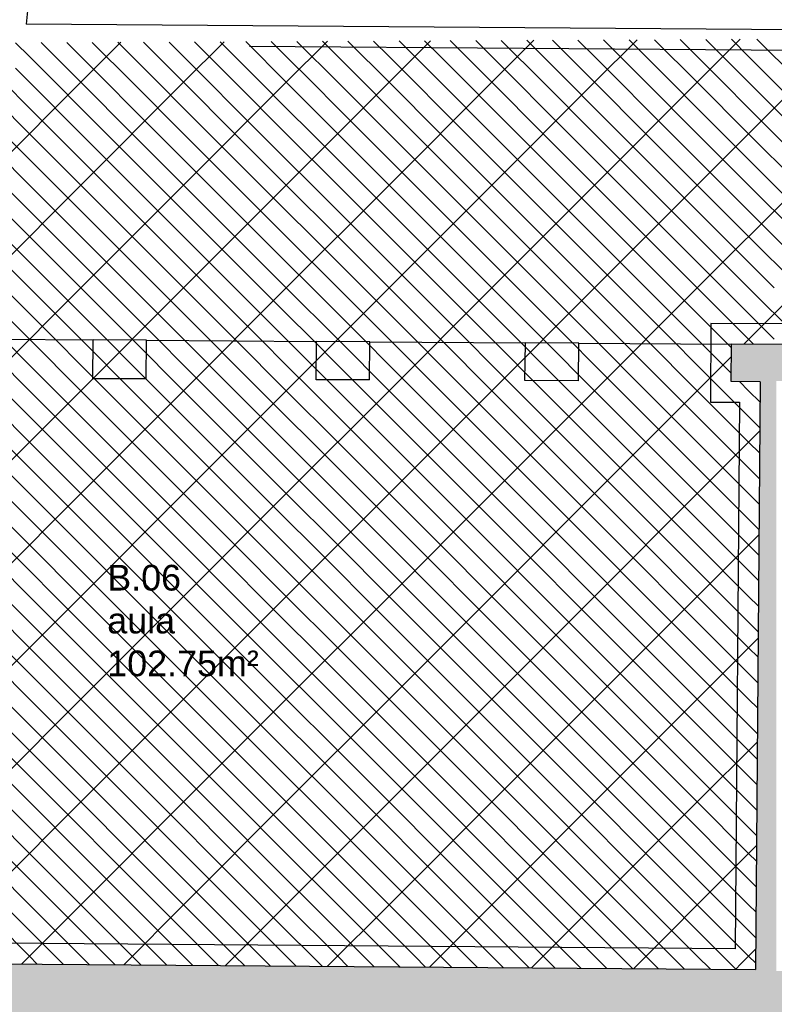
# Model space of a CAD drawing. Extents: x -9.8 to 14.6, y -7 to 44.3.
# Tile 3 of 9: x -4.6 to 2.7, y 3 to 12.6. Entities that reach past the tile are written whole.
import ezdxf

# ---------------------------------------------------------------- set-up
doc = ezdxf.new("R2010")
doc.units = 0
doc.linetypes.add('STRICHPUNKT', pattern=[25.4, 12.7, -6.35, 0, -6.35])
doc.linetypes.add('VERDECKT', pattern=[9.525, 6.35, -3.175])
for name, color, linetype in [('XR$1$STANDARD', 7, 'CONTINUOUS'), ('XR$2$STANDARD', 7, 'CONTINUOUS'), ('XR$3$STANDARD', 7, 'CONTINUOUS'), ('XR$4$STANDARD', 7, 'CONTINUOUS')]:
    doc.layers.add(name, color=color, linetype=linetype)
doc.styles.add('ARIAL', font='ARIAL.TTF')

# ---------------------------------------------------------------- blocks, each defined once
blk = doc.blocks.new('PATROON_2')
at = {"layer": 'XR$3$STANDARD', "color": 7, "linetype": 'ByBlock'}
for p, q in [((-4, 12), (-3.6104, 12.3896)), ((-3, 12), (-2.6056, 12.3944)), ((-2, 12), (-1.6007, 12.3993)), ((-1, 12), (-0.5958, 12.4042)), ((0, 12), (0.409, 12.409)), ((1, 12), (1.4139, 12.4139)), ((2, 12), (2.4188, 12.4188)), ((-5, 11), (-4, 12)), ((-4, 11), (-3, 12)), ((-3, 11), (-2, 12)), ((-2, 11), (-1, 12)), ((-1, 11), (0, 12)), ((0, 11), (1, 12)), ((1, 11), (2, 12)), ((2, 11), (3, 12)), ((-5, 10), (-4, 11)), ((-4, 10), (-3, 11)), ((-3, 10), (-2, 11)), ((-2, 10), (-1, 11)), ((-1, 10), (0, 11)), ((0, 10), (1, 11)), ((1, 10), (2, 11)), ((2, 10), (3, 11)), ((-5, 9), (-4, 10)), ((-4, 9), (-3, 10)), ((-3, 9), (-2, 10)), ((-2, 9), (-1, 10)), ((-1, 9), (0, 10)), ((0, 9), (1, 10)), ((1, 9), (2, 10)), ((2.4528, 9.4528), (3, 10)), ((2, 9), (2.3318, 9.3318)), ((-5, 8), (-4, 9)), ((-4, 8), (-3, 9)), ((-3, 8), (-2, 9)), ((-2, 8), (-1, 9)), ((-1, 8), (0, 9)), ((0, 8), (1, 9)), ((1, 8), (2, 9)), ((2, 8), (2.6092, 8.6092)), ((-5, 7), (-4, 8)), ((-4, 7), (-3, 8)), ((-3, 7), (-2, 8)), ((-2, 7), (-1, 8)), ((-1, 7), (0, 8)), ((0, 7), (1, 8)), ((1, 7), (2, 8)), ((2, 7), (2.6013, 7.6013)), ((-5, 6), (-4, 7)), ((-4, 6), (-3, 7)), ((-3, 6), (-2, 7)), ((-2, 6), (-1, 7)), ((-1, 6), (0, 7)), ((0, 6), (1, 7)), ((1, 6), (2, 7)), ((2, 6), (2.5935, 6.5935)), ((-5, 5), (-4, 6)), ((-4, 5), (-3, 6)), ((-3, 5), (-2, 6)), ((-2, 5), (-1, 6)), ((-1, 5), (0, 6)), ((0, 5), (1, 6)), ((1, 5), (2, 6)), ((2, 5), (2.5856, 5.5856)), ((-5, 4), (-4, 5)), ((-4, 4), (-3, 5)), ((-3, 4), (-2, 5)), ((-2, 4), (-1, 5)), ((-1, 4), (0, 5)), ((0, 4), (1, 5)), ((1, 4), (2, 5)), ((2, 4), (2.5778, 4.5778)), ((-4.5754, 3.4246), (-4, 4)), ((-3.5831, 3.4169), (-3, 4)), ((-2.5908, 3.4092), (-2, 4)), ((-1.5985, 3.4015), (-1, 4)), ((-0.6063, 3.3937), (0, 4)), ((0.386, 3.386), (1, 4)), ((1.7283, 3.7283), (2, 4)), ((1.3783, 3.3783), (1.7283, 3.7283)), ((2.4287, 3.4287), (2.5699, 3.5699)), ((2.3706, 3.3706), (2.4287, 3.4287))]:
    blk.add_line(p, q, dxfattribs=at)
blk = doc.blocks.new('PATROON_10')
at = {"layer": 'XR$4$STANDARD', "color": 7, "linetype": 'VERDECKT'}
for p, q in [((-4.5, 12.25), (-4.6346, 12.3846)), ((-4, 12.25), (-4.137, 12.387)), ((-3.5, 12.25), (-3.6394, 12.3894)), ((-3, 12.25), (-3.1418, 12.3918)), ((-2.5, 12.25), (-2.6442, 12.3942)), ((-2, 12.25), (-2.1466, 12.3966)), ((-1.5, 12.25), (-1.6491, 12.3991)), ((-1, 12.25), (-1.1515, 12.4015)), ((-0.5, 12.25), (-0.6539, 12.4039)), ((0, 12.25), (-0.1563, 12.4063)), ((0.5, 12.25), (0.3413, 12.4087)), ((1, 12.25), (0.8389, 12.4111)), ((1.5, 12.25), (1.3365, 12.4135)), ((2, 12.25), (1.8341, 12.4159)), ((2.5, 12.25), (2.3317, 12.4183)), ((-4.25, 12), (-4.5, 12.25)), ((-3.75, 12), (-4, 12.25)), ((-3.25, 12), (-3.5, 12.25)), ((-2.75, 12), (-3, 12.25)), ((-2.25, 12), (-2.5, 12.25)), ((-1.75, 12), (-2, 12.25)), ((-1.25, 12), (-1.5, 12.25)), ((-0.75, 12), (-1, 12.25)), ((-0.25, 12), (-0.5, 12.25)), ((0.25, 12), (0, 12.25)), ((0.75, 12), (0.5, 12.25)), ((1.25, 12), (1, 12.25)), ((1.75, 12), (1.5, 12.25)), ((2.25, 12), (2, 12.25)), ((2.75, 12), (2.5, 12.25)), ((-4.5, 11.75), (-4.75, 12)), ((-4, 11.75), (-4.25, 12)), ((-3.5, 11.75), (-3.75, 12)), ((-3, 11.75), (-3.25, 12)), ((-2.5, 11.75), (-2.75, 12)), ((-2, 11.75), (-2.25, 12)), ((-1.5, 11.75), (-1.75, 12)), ((-1, 11.75), (-1.25, 12)), ((-0.5, 11.75), (-0.75, 12)), ((0, 11.75), (-0.25, 12)), ((0.5, 11.75), (0.25, 12)), ((1, 11.75), (0.75, 12)), ((1.5, 11.75), (1.25, 12)), ((2, 11.75), (1.75, 12)), ((2.5, 11.75), (2.25, 12)), ((3, 11.75), (2.75, 12)), ((-4.25, 11.5), (-4.5, 11.75)), ((-3.75, 11.5), (-4, 11.75)), ((-3.25, 11.5), (-3.5, 11.75)), ((-2.75, 11.5), (-3, 11.75)), ((-2.25, 11.5), (-2.5, 11.75)), ((-1.75, 11.5), (-2, 11.75)), ((-1.25, 11.5), (-1.5, 11.75)), ((-0.75, 11.5), (-1, 11.75)), ((-0.25, 11.5), (-0.5, 11.75)), ((0.25, 11.5), (0, 11.75)), ((0.75, 11.5), (0.5, 11.75)), ((1.25, 11.5), (1, 11.75)), ((1.75, 11.5), (1.5, 11.75)), ((2.25, 11.5), (2, 11.75)), ((2.75, 11.5), (2.5, 11.75)), ((-4.5, 11.25), (-4.75, 11.5)), ((-4, 11.25), (-4.25, 11.5)), ((-3.5, 11.25), (-3.75, 11.5)), ((-3, 11.25), (-3.25, 11.5)), ((-2.5, 11.25), (-2.75, 11.5)), ((-2, 11.25), (-2.25, 11.5)), ((-1.5, 11.25), (-1.75, 11.5)), ((-1, 11.25), (-1.25, 11.5)), ((-0.5, 11.25), (-0.75, 11.5)), ((0, 11.25), (-0.25, 11.5)), ((0.5, 11.25), (0.25, 11.5)), ((1, 11.25), (0.75, 11.5)), ((1.5, 11.25), (1.25, 11.5)), ((2, 11.25), (1.75, 11.5)), ((2.5, 11.25), (2.25, 11.5)), ((3, 11.25), (2.75, 11.5)), ((-4.25, 11), (-4.5, 11.25)), ((-3.75, 11), (-4, 11.25)), ((-3.25, 11), (-3.5, 11.25)), ((-2.75, 11), (-3, 11.25)), ((-2.25, 11), (-2.5, 11.25)), ((-1.75, 11), (-2, 11.25)), ((-1.25, 11), (-1.5, 11.25)), ((-0.75, 11), (-1, 11.25)), ((-0.25, 11), (-0.5, 11.25)), ((0.25, 11), (0, 11.25)), ((0.75, 11), (0.5, 11.25)), ((1.25, 11), (1, 11.25)), ((1.75, 11), (1.5, 11.25)), ((2.25, 11), (2, 11.25)), ((2.75, 11), (2.5, 11.25)), ((-4.5, 10.75), (-4.75, 11)), ((-4, 10.75), (-4.25, 11)), ((-3.5, 10.75), (-3.75, 11)), ((-3, 10.75), (-3.25, 11)), ((-2.5, 10.75), (-2.75, 11)), ((-2, 10.75), (-2.25, 11)), ((-1.5, 10.75), (-1.75, 11)), ((-1, 10.75), (-1.25, 11)), ((-0.5, 10.75), (-0.75, 11)), ((0, 10.75), (-0.25, 11)), ((0.5, 10.75), (0.25, 11)), ((1, 10.75), (0.75, 11)), ((1.5, 10.75), (1.25, 11)), ((2, 10.75), (1.75, 11)), ((2.5, 10.75), (2.25, 11)), ((3, 10.75), (2.75, 11)), ((-4.25, 10.5), (-4.5, 10.75)), ((-3.75, 10.5), (-4, 10.75)), ((-3.25, 10.5), (-3.5, 10.75)), ((-2.75, 10.5), (-3, 10.75)), ((-2.25, 10.5), (-2.5, 10.75)), ((-1.75, 10.5), (-2, 10.75)), ((-1.25, 10.5), (-1.5, 10.75)), ((-0.75, 10.5), (-1, 10.75)), ((-0.25, 10.5), (-0.5, 10.75)), ((0.25, 10.5), (0, 10.75)), ((0.75, 10.5), (0.5, 10.75)), ((1.25, 10.5), (1, 10.75)), ((1.75, 10.5), (1.5, 10.75)), ((2.25, 10.5), (2, 10.75)), ((2.75, 10.5), (2.5, 10.75)), ((-4.5, 10.25), (-4.75, 10.5)), ((-4, 10.25), (-4.25, 10.5)), ((-3.5, 10.25), (-3.75, 10.5)), ((-3, 10.25), (-3.25, 10.5)), ((-2.5, 10.25), (-2.75, 10.5)), ((-2, 10.25), (-2.25, 10.5)), ((-1.5, 10.25), (-1.75, 10.5)), ((-1, 10.25), (-1.25, 10.5)), ((-0.5, 10.25), (-0.75, 10.5)), ((0, 10.25), (-0.25, 10.5)), ((0.5, 10.25), (0.25, 10.5)), ((1, 10.25), (0.75, 10.5)), ((1.5, 10.25), (1.25, 10.5)), ((2, 10.25), (1.75, 10.5)), ((2.5, 10.25), (2.25, 10.5)), ((3, 10.25), (2.75, 10.5)), ((-4.25, 10), (-4.5, 10.25)), ((-3.75, 10), (-4, 10.25)), ((-3.25, 10), (-3.5, 10.25)), ((-2.75, 10), (-3, 10.25)), ((-2.25, 10), (-2.5, 10.25)), ((-1.75, 10), (-2, 10.25)), ((-1.25, 10), (-1.5, 10.25)), ((-0.75, 10), (-1, 10.25)), ((-0.25, 10), (-0.5, 10.25)), ((0.25, 10), (0, 10.25)), ((0.75, 10), (0.5, 10.25)), ((1.25, 10), (1, 10.25)), ((1.75, 10), (1.5, 10.25)), ((2.25, 10), (2, 10.25)), ((2.75, 10), (2.5, 10.25)), ((-4.5, 9.75), (-4.75, 10)), ((-4, 9.75), (-4.25, 10)), ((-3.5, 9.75), (-3.75, 10)), ((-3, 9.75), (-3.25, 10)), ((-2.5, 9.75), (-2.75, 10)), ((-2, 9.75), (-2.25, 10)), ((-1.5, 9.75), (-1.75, 10)), ((-1, 9.75), (-1.25, 10)), ((-0.5, 9.75), (-0.75, 10)), ((0, 9.75), (-0.25, 10)), ((0.5, 9.75), (0.25, 10)), ((1, 9.75), (0.75, 10)), ((1.5, 9.75), (1.25, 10)), ((2, 9.75), (1.75, 10)), ((2.5, 9.75), (2.25, 10)), ((-4.25, 9.5), (-4.5, 9.75)), ((-3.75, 9.5), (-4, 9.75)), ((-3.25, 9.5), (-3.5, 9.75)), ((-2.75, 9.5), (-3, 9.75)), ((-2.25, 9.5), (-2.5, 9.75)), ((-1.75, 9.5), (-2, 9.75)), ((-1.25, 9.5), (-1.5, 9.75)), ((-0.75, 9.5), (-1, 9.75)), ((-0.25, 9.5), (-0.5, 9.75)), ((0.25, 9.5), (0, 9.75)), ((0.75, 9.5), (0.5, 9.75)), ((1.25, 9.5), (1, 9.75)), ((1.75, 9.5), (1.5, 9.75)), ((2.25, 9.5), (2, 9.75)), ((2.75, 9.5), (2.5, 9.75)), ((-4.5, 9.25), (-4.75, 9.5)), ((-4, 9.25), (-4.25, 9.5)), ((-3.5, 9.25), (-3.75, 9.5)), ((-3, 9.25), (-3.25, 9.5)), ((-2.5, 9.25), (-2.75, 9.5)), ((-2, 9.25), (-2.25, 9.5)), ((-1.5, 9.25), (-1.75, 9.5)), ((-1, 9.25), (-1.25, 9.5)), ((-0.5, 9.25), (-0.75, 9.5)), ((0, 9.25), (-0.25, 9.5)), ((0.5, 9.25), (0.25, 9.5)), ((1, 9.25), (0.75, 9.5)), ((1.5, 9.25), (1.25, 9.5)), ((2, 9.25), (1.75, 9.5)), ((2.333, 9.417), (2.25, 9.5)), ((-4.25, 9), (-4.5, 9.25)), ((-3.75, 9), (-4, 9.25)), ((-3.25, 9), (-3.5, 9.25)), ((-2.75, 9), (-3, 9.25)), ((-2.25, 9), (-2.5, 9.25)), ((-1.75, 9), (-2, 9.25)), ((-1.25, 9), (-1.5, 9.25)), ((-0.75, 9), (-1, 9.25)), ((-0.25, 9), (-0.5, 9.25)), ((0.25, 9), (0, 9.25)), ((0.75, 9), (0.5, 9.25)), ((1.25, 9), (1, 9.25)), ((1.75, 9), (1.5, 9.25)), ((2.25, 9), (2, 9.25)), ((-4.5, 8.75), (-4.75, 9)), ((-4, 8.75), (-4.25, 9)), ((-3.5, 8.75), (-3.75, 9)), ((-3, 8.75), (-3.25, 9)), ((-2.5, 8.75), (-2.75, 9)), ((-2, 8.75), (-2.25, 9)), ((-1.5, 8.75), (-1.75, 9)), ((-1, 8.75), (-1.25, 9)), ((-0.5, 8.75), (-0.75, 9)), ((0, 8.75), (-0.25, 9)), ((0.5, 8.75), (0.25, 9)), ((1, 8.75), (0.75, 9)), ((1.5, 8.75), (1.25, 9)), ((2, 8.75), (1.75, 9)), ((2.5, 8.75), (2.25, 9)), ((-4.25, 8.5), (-4.5, 8.75)), ((-3.75, 8.5), (-4, 8.75)), ((-3.25, 8.5), (-3.5, 8.75)), ((-2.75, 8.5), (-3, 8.75)), ((-2.25, 8.5), (-2.5, 8.75)), ((-1.75, 8.5), (-2, 8.75)), ((-1.25, 8.5), (-1.5, 8.75)), ((-0.75, 8.5), (-1, 8.75)), ((-0.25, 8.5), (-0.5, 8.75)), ((0.25, 8.5), (0, 8.75)), ((0.75, 8.5), (0.5, 8.75)), ((1.25, 8.5), (1, 8.75)), ((1.75, 8.5), (1.5, 8.75)), ((2.25, 8.5), (2, 8.75)), ((2.6094, 8.6406), (2.5, 8.75)), ((-4.5, 8.25), (-4.75, 8.5)), ((-4, 8.25), (-4.25, 8.5)), ((-3.5, 8.25), (-3.75, 8.5)), ((-3, 8.25), (-3.25, 8.5)), ((-2.5, 8.25), (-2.75, 8.5)), ((-2, 8.25), (-2.25, 8.5)), ((-1.5, 8.25), (-1.75, 8.5)), ((-1, 8.25), (-1.25, 8.5)), ((-0.5, 8.25), (-0.75, 8.5)), ((0, 8.25), (-0.25, 8.5)), ((0.5, 8.25), (0.25, 8.5)), ((1, 8.25), (0.75, 8.5)), ((1.5, 8.25), (1.25, 8.5)), ((2, 8.25), (1.75, 8.5)), ((2.5, 8.25), (2.25, 8.5)), ((-4.25, 8), (-4.5, 8.25)), ((-3.75, 8), (-4, 8.25)), ((-3.25, 8), (-3.5, 8.25)), ((-2.75, 8), (-3, 8.25)), ((-2.25, 8), (-2.5, 8.25)), ((-1.75, 8), (-2, 8.25)), ((-1.25, 8), (-1.5, 8.25)), ((-0.75, 8), (-1, 8.25)), ((-0.25, 8), (-0.5, 8.25)), ((0.25, 8), (0, 8.25)), ((0.75, 8), (0.5, 8.25)), ((1.25, 8), (1, 8.25)), ((1.75, 8), (1.5, 8.25)), ((2.25, 8), (2, 8.25)), ((2.6055, 8.1445), (2.5, 8.25)), ((-4.5, 7.75), (-4.75, 8)), ((-4, 7.75), (-4.25, 8)), ((-3.5, 7.75), (-3.75, 8)), ((-3, 7.75), (-3.25, 8)), ((-2.5, 7.75), (-2.75, 8)), ((-2, 7.75), (-2.25, 8)), ((-1.5, 7.75), (-1.75, 8)), ((-1, 7.75), (-1.25, 8)), ((-0.5, 7.75), (-0.75, 8)), ((0, 7.75), (-0.25, 8)), ((0.5, 7.75), (0.25, 8)), ((1, 7.75), (0.75, 8)), ((1.5, 7.75), (1.25, 8)), ((2, 7.75), (1.75, 8)), ((2.5, 7.75), (2.25, 8)), ((-4.25, 7.5), (-4.5, 7.75)), ((-3.75, 7.5), (-4, 7.75)), ((-3.25, 7.5), (-3.5, 7.75)), ((-2.75, 7.5), (-3, 7.75)), ((-2.25, 7.5), (-2.5, 7.75)), ((-1.75, 7.5), (-2, 7.75)), ((-1.25, 7.5), (-1.5, 7.75)), ((-0.75, 7.5), (-1, 7.75)), ((-0.25, 7.5), (-0.5, 7.75)), ((0.25, 7.5), (0, 7.75)), ((0.75, 7.5), (0.5, 7.75)), ((1.25, 7.5), (1, 7.75)), ((1.75, 7.5), (1.5, 7.75)), ((2.25, 7.5), (2, 7.75)), ((2.6017, 7.6483), (2.5, 7.75)), ((-4.5, 7.25), (-4.75, 7.5)), ((-4, 7.25), (-4.25, 7.5)), ((-3.5, 7.25), (-3.75, 7.5)), ((-3, 7.25), (-3.25, 7.5)), ((-2.5, 7.25), (-2.75, 7.5)), ((-2, 7.25), (-2.25, 7.5)), ((-1.5, 7.25), (-1.75, 7.5)), ((-1, 7.25), (-1.25, 7.5)), ((-0.5, 7.25), (-0.75, 7.5)), ((0, 7.25), (-0.25, 7.5)), ((0.5, 7.25), (0.25, 7.5)), ((1, 7.25), (0.75, 7.5)), ((1.5, 7.25), (1.25, 7.5)), ((2, 7.25), (1.75, 7.5)), ((2.5, 7.25), (2.25, 7.5)), ((-4.25, 7), (-4.5, 7.25)), ((-3.75, 7), (-4, 7.25)), ((-3.25, 7), (-3.5, 7.25)), ((-2.75, 7), (-3, 7.25)), ((-2.25, 7), (-2.5, 7.25)), ((-1.75, 7), (-2, 7.25)), ((-1.25, 7), (-1.5, 7.25)), ((-0.75, 7), (-1, 7.25)), ((-0.25, 7), (-0.5, 7.25)), ((0.25, 7), (0, 7.25)), ((0.75, 7), (0.5, 7.25)), ((1.25, 7), (1, 7.25)), ((1.75, 7), (1.5, 7.25)), ((2.25, 7), (2, 7.25)), ((2.5978, 7.1522), (2.5, 7.25)), ((-4.5, 6.75), (-4.75, 7)), ((-4, 6.75), (-4.25, 7)), ((-3.5, 6.75), (-3.75, 7)), ((-3, 6.75), (-3.25, 7)), ((-2.5, 6.75), (-2.75, 7)), ((-2, 6.75), (-2.25, 7)), ((-1.5, 6.75), (-1.75, 7)), ((-1, 6.75), (-1.25, 7)), ((-0.5, 6.75), (-0.75, 7)), ((0, 6.75), (-0.25, 7)), ((0.5, 6.75), (0.25, 7)), ((1, 6.75), (0.75, 7)), ((1.5, 6.75), (1.25, 7)), ((2, 6.75), (1.75, 7)), ((2.5, 6.75), (2.25, 7)), ((-4.25, 6.5), (-4.5, 6.75)), ((-3.75, 6.5), (-4, 6.75)), ((-3.25, 6.5), (-3.5, 6.75)), ((-2.75, 6.5), (-3, 6.75)), ((-2.25, 6.5), (-2.5, 6.75)), ((-1.75, 6.5), (-2, 6.75)), ((-1.25, 6.5), (-1.5, 6.75)), ((-0.75, 6.5), (-1, 6.75)), ((-0.25, 6.5), (-0.5, 6.75)), ((0.25, 6.5), (0, 6.75)), ((0.75, 6.5), (0.5, 6.75)), ((1.25, 6.5), (1, 6.75)), ((1.75, 6.5), (1.5, 6.75)), ((2.25, 6.5), (2, 6.75)), ((2.5939, 6.6561), (2.5, 6.75)), ((-4.5, 6.25), (-4.75, 6.5)), ((-4, 6.25), (-4.25, 6.5)), ((-3.5, 6.25), (-3.75, 6.5)), ((-3, 6.25), (-3.25, 6.5)), ((-2.5, 6.25), (-2.75, 6.5)), ((-2, 6.25), (-2.25, 6.5)), ((-1.5, 6.25), (-1.75, 6.5)), ((-1, 6.25), (-1.25, 6.5)), ((-0.5, 6.25), (-0.75, 6.5)), ((0, 6.25), (-0.25, 6.5)), ((0.5, 6.25), (0.25, 6.5)), ((1, 6.25), (0.75, 6.5)), ((1.5, 6.25), (1.25, 6.5)), ((2, 6.25), (1.75, 6.5)), ((2.5, 6.25), (2.25, 6.5)), ((-4.25, 6), (-4.5, 6.25)), ((-3.75, 6), (-4, 6.25)), ((-3.25, 6), (-3.5, 6.25)), ((-2.75, 6), (-3, 6.25)), ((-2.25, 6), (-2.5, 6.25)), ((-1.75, 6), (-2, 6.25)), ((-1.25, 6), (-1.5, 6.25)), ((-0.75, 6), (-1, 6.25)), ((-0.25, 6), (-0.5, 6.25)), ((0.25, 6), (0, 6.25)), ((0.75, 6), (0.5, 6.25)), ((1.25, 6), (1, 6.25)), ((1.75, 6), (1.5, 6.25)), ((2.25, 6), (2, 6.25)), ((2.5901, 6.1599), (2.5, 6.25)), ((-4.5, 5.75), (-4.75, 6)), ((-4, 5.75), (-4.25, 6)), ((-3.5, 5.75), (-3.75, 6)), ((-3, 5.75), (-3.25, 6)), ((-2.5, 5.75), (-2.75, 6)), ((-2, 5.75), (-2.25, 6)), ((-1.5, 5.75), (-1.75, 6)), ((-1, 5.75), (-1.25, 6)), ((-0.5, 5.75), (-0.75, 6)), ((0, 5.75), (-0.25, 6)), ((0.5, 5.75), (0.25, 6)), ((1, 5.75), (0.75, 6)), ((1.5, 5.75), (1.25, 6)), ((2, 5.75), (1.75, 6)), ((2.5, 5.75), (2.25, 6)), ((-4.25, 5.5), (-4.5, 5.75)), ((-3.75, 5.5), (-4, 5.75)), ((-3.25, 5.5), (-3.5, 5.75)), ((-2.75, 5.5), (-3, 5.75)), ((-2.25, 5.5), (-2.5, 5.75)), ((-1.75, 5.5), (-2, 5.75)), ((-1.25, 5.5), (-1.5, 5.75)), ((-0.75, 5.5), (-1, 5.75)), ((-0.25, 5.5), (-0.5, 5.75)), ((0.25, 5.5), (0, 5.75)), ((0.75, 5.5), (0.5, 5.75)), ((1.25, 5.5), (1, 5.75)), ((1.75, 5.5), (1.5, 5.75)), ((2.25, 5.5), (2, 5.75)), ((2.5862, 5.6638), (2.5, 5.75)), ((-4.5, 5.25), (-4.75, 5.5)), ((-4, 5.25), (-4.25, 5.5)), ((-3.5, 5.25), (-3.75, 5.5)), ((-3, 5.25), (-3.25, 5.5)), ((-2.5, 5.25), (-2.75, 5.5)), ((-2, 5.25), (-2.25, 5.5)), ((-1.5, 5.25), (-1.75, 5.5)), ((-1, 5.25), (-1.25, 5.5)), ((-0.5, 5.25), (-0.75, 5.5)), ((0, 5.25), (-0.25, 5.5)), ((0.5, 5.25), (0.25, 5.5)), ((1, 5.25), (0.75, 5.5)), ((1.5, 5.25), (1.25, 5.5)), ((2, 5.25), (1.75, 5.5)), ((2.5, 5.25), (2.25, 5.5)), ((-4.25, 5), (-4.5, 5.25)), ((-3.75, 5), (-4, 5.25)), ((-3.25, 5), (-3.5, 5.25)), ((-2.75, 5), (-3, 5.25)), ((-2.25, 5), (-2.5, 5.25)), ((-1.75, 5), (-2, 5.25)), ((-1.25, 5), (-1.5, 5.25)), ((-0.75, 5), (-1, 5.25)), ((-0.25, 5), (-0.5, 5.25)), ((0.25, 5), (0, 5.25)), ((0.75, 5), (0.5, 5.25)), ((1.25, 5), (1, 5.25)), ((1.75, 5), (1.5, 5.25)), ((2.25, 5), (2, 5.25)), ((2.5824, 5.1676), (2.5, 5.25)), ((-4.5, 4.75), (-4.75, 5)), ((-4, 4.75), (-4.25, 5)), ((-3.5, 4.75), (-3.75, 5)), ((-3, 4.75), (-3.25, 5)), ((-2.5, 4.75), (-2.75, 5)), ((-2, 4.75), (-2.25, 5)), ((-1.5, 4.75), (-1.75, 5)), ((-1, 4.75), (-1.25, 5)), ((-0.5, 4.75), (-0.75, 5)), ((0, 4.75), (-0.25, 5)), ((0.5, 4.75), (0.25, 5)), ((1, 4.75), (0.75, 5)), ((1.5, 4.75), (1.25, 5)), ((2, 4.75), (1.75, 5)), ((2.5, 4.75), (2.25, 5)), ((-4.25, 4.5), (-4.5, 4.75)), ((-3.75, 4.5), (-4, 4.75)), ((-3.25, 4.5), (-3.5, 4.75)), ((-2.75, 4.5), (-3, 4.75)), ((-2.25, 4.5), (-2.5, 4.75)), ((-1.75, 4.5), (-2, 4.75)), ((-1.25, 4.5), (-1.5, 4.75)), ((-0.75, 4.5), (-1, 4.75)), ((-0.25, 4.5), (-0.5, 4.75)), ((0.25, 4.5), (0, 4.75)), ((0.75, 4.5), (0.5, 4.75)), ((1.25, 4.5), (1, 4.75)), ((1.75, 4.5), (1.5, 4.75)), ((2.25, 4.5), (2, 4.75)), ((2.5785, 4.6715), (2.5, 4.75)), ((-4.5, 4.25), (-4.75, 4.5)), ((-4, 4.25), (-4.25, 4.5)), ((-3.5, 4.25), (-3.75, 4.5)), ((-3, 4.25), (-3.25, 4.5)), ((-2.5, 4.25), (-2.75, 4.5)), ((-2, 4.25), (-2.25, 4.5)), ((-1.5, 4.25), (-1.75, 4.5)), ((-1, 4.25), (-1.25, 4.5)), ((-0.5, 4.25), (-0.75, 4.5)), ((0, 4.25), (-0.25, 4.5)), ((0.5, 4.25), (0.25, 4.5)), ((1, 4.25), (0.75, 4.5)), ((1.5, 4.25), (1.25, 4.5)), ((2, 4.25), (1.75, 4.5)), ((2.5, 4.25), (2.25, 4.5)), ((-4.25, 4), (-4.5, 4.25)), ((-3.75, 4), (-4, 4.25)), ((-3.25, 4), (-3.5, 4.25)), ((-2.75, 4), (-3, 4.25)), ((-2.25, 4), (-2.5, 4.25)), ((-1.75, 4), (-2, 4.25)), ((-1.25, 4), (-1.5, 4.25)), ((-0.75, 4), (-1, 4.25)), ((-0.25, 4), (-0.5, 4.25)), ((0.25, 4), (0, 4.25)), ((0.75, 4), (0.5, 4.25)), ((1.25, 4), (1, 4.25)), ((1.75, 4), (1.5, 4.25)), ((2.25, 4), (2, 4.25)), ((2.5746, 4.1754), (2.5, 4.25)), ((-4.5, 3.75), (-4.75, 4)), ((-4, 3.75), (-4.25, 4)), ((-3.5, 3.75), (-3.75, 4)), ((-3, 3.75), (-3.25, 4)), ((-2.5, 3.75), (-2.75, 4)), ((-2, 3.75), (-2.25, 4)), ((-1.5, 3.75), (-1.75, 4)), ((-1, 3.75), (-1.25, 4)), ((-0.5, 3.75), (-0.75, 4)), ((0, 3.75), (-0.25, 4)), ((0.5, 3.75), (0.25, 4)), ((1, 3.75), (0.75, 4)), ((1.5, 3.75), (1.25, 4)), ((2, 3.75), (1.75, 4)), ((2.5, 3.75), (2.25, 4)), ((-4.25, 3.5), (-4.5, 3.75)), ((-3.75, 3.5), (-4, 3.75)), ((-3.25, 3.5), (-3.5, 3.75)), ((-2.75, 3.5), (-3, 3.75)), ((-2.25, 3.5), (-2.5, 3.75)), ((-1.75, 3.5), (-2, 3.75)), ((-1.25, 3.5), (-1.5, 3.75)), ((-0.75, 3.5), (-1, 3.75)), ((-0.25, 3.5), (-0.5, 3.75)), ((0.25, 3.5), (0, 3.75)), ((0.75, 3.5), (0.5, 3.75)), ((1.25, 3.5), (1, 3.75)), ((1.75, 3.5), (1.5, 3.75)), ((2.25, 3.5), (2, 3.75)), ((2.5708, 3.6792), (2.5, 3.75)), ((-4.1715, 3.4215), (-4.25, 3.5)), ((-3.6676, 3.4176), (-3.75, 3.5)), ((-3.1636, 3.4136), (-3.25, 3.5)), ((-2.6597, 3.4097), (-2.75, 3.5)), ((-2.1558, 3.4058), (-2.25, 3.5)), ((-1.6519, 3.4019), (-1.75, 3.5)), ((-1.148, 3.398), (-1.25, 3.5)), ((-0.644, 3.394), (-0.75, 3.5)), ((-0.1401, 3.3901), (-0.25, 3.5)), ((0.3638, 3.3862), (0.25, 3.5)), ((0.8677, 3.3823), (0.75, 3.5)), ((1.3717, 3.3783), (1.25, 3.5)), ((1.8756, 3.3744), (1.75, 3.5)), ((2.3795, 3.3705), (2.25, 3.5))]:
    blk.add_line(p, q, dxfattribs=at)
at = {"layer": 'XR$4$STANDARD', "color": 7, "linetype": 'ByBlock'}
for p, q in [((-4, 12), (-4.3858, 12.3858)), ((-3.5, 12), (-3.8882, 12.3882)), ((-3, 12), (-3.3906, 12.3906)), ((-2.5, 12), (-2.893, 12.393)), ((-2, 12), (-2.3954, 12.3954)), ((-1.5, 12), (-1.8979, 12.3979)), ((-1, 12), (-1.4003, 12.4003)), ((-0.5, 12), (-0.9027, 12.4027)), ((0, 12), (-0.4051, 12.4051)), ((0.5, 12), (0.0925, 12.4075)), ((1, 12), (0.5901, 12.4099)), ((1.5, 12), (1.0877, 12.4123)), ((2, 12), (1.5853, 12.4147)), ((2.5, 12), (2.0829, 12.4171)), ((3, 12), (2.5805, 12.4195)), ((-4.5, 12), (-4.6365, 12.1365)), ((-4.5, 11.5), (-5, 12)), ((-4, 11.5), (-4.5, 12)), ((-3.5, 11.5), (-4, 12)), ((-3, 11.5), (-3.5, 12)), ((-2.5, 11.5), (-3, 12)), ((-2, 11.5), (-2.5, 12)), ((-1.5, 11.5), (-2, 12)), ((-1, 11.5), (-1.5, 12)), ((-0.5, 11.5), (-1, 12)), ((0, 11.5), (-0.5, 12)), ((0.5, 11.5), (0, 12)), ((1, 11.5), (0.5, 12)), ((1.5, 11.5), (1, 12)), ((2, 11.5), (1.5, 12)), ((2.5, 11.5), (2, 12)), ((3, 11.5), (2.5, 12)), ((-4.5, 11), (-5, 11.5)), ((-4, 11), (-4.5, 11.5)), ((-3.5, 11), (-4, 11.5)), ((-3, 11), (-3.5, 11.5)), ((-2.5, 11), (-3, 11.5)), ((-2, 11), (-2.5, 11.5)), ((-1.5, 11), (-2, 11.5)), ((-1, 11), (-1.5, 11.5)), ((-0.5, 11), (-1, 11.5)), ((0, 11), (-0.5, 11.5)), ((0.5, 11), (0, 11.5)), ((1, 11), (0.5, 11.5)), ((1.5, 11), (1, 11.5)), ((2, 11), (1.5, 11.5)), ((2.5, 11), (2, 11.5)), ((3, 11), (2.5, 11.5)), ((-4.5, 10.5), (-5, 11)), ((-4, 10.5), (-4.5, 11)), ((-3.5, 10.5), (-4, 11)), ((-3, 10.5), (-3.5, 11)), ((-2.5, 10.5), (-3, 11)), ((-2, 10.5), (-2.5, 11)), ((-1.5, 10.5), (-2, 11)), ((-1, 10.5), (-1.5, 11)), ((-0.5, 10.5), (-1, 11)), ((0, 10.5), (-0.5, 11)), ((0.5, 10.5), (0, 11)), ((1, 10.5), (0.5, 11)), ((1.5, 10.5), (1, 11)), ((2, 10.5), (1.5, 11)), ((2.5, 10.5), (2, 11)), ((3, 10.5), (2.5, 11)), ((-4.5, 10), (-5, 10.5)), ((-4, 10), (-4.5, 10.5)), ((-3.5, 10), (-4, 10.5)), ((-3, 10), (-3.5, 10.5)), ((-2.5, 10), (-3, 10.5)), ((-2, 10), (-2.5, 10.5)), ((-1.5, 10), (-2, 10.5)), ((-1, 10), (-1.5, 10.5)), ((-0.5, 10), (-1, 10.5)), ((0, 10), (-0.5, 10.5)), ((0.5, 10), (0, 10.5)), ((1, 10), (0.5, 10.5)), ((1.5, 10), (1, 10.5)), ((2, 10), (1.5, 10.5)), ((2.5, 10), (2, 10.5)), ((3, 10), (2.5, 10.5)), ((-4.5, 9.5), (-5, 10)), ((-4, 9.5), (-4.5, 10)), ((-3.5, 9.5), (-4, 10)), ((-3, 9.5), (-3.5, 10)), ((-2.5, 9.5), (-3, 10)), ((-2, 9.5), (-2.5, 10)), ((-1.5, 9.5), (-2, 10)), ((-1, 9.5), (-1.5, 10)), ((-0.5, 9.5), (-1, 10)), ((0, 9.5), (-0.5, 10)), ((0.5, 9.5), (0, 10)), ((1, 9.5), (0.5, 10)), ((1.5, 9.5), (1, 10)), ((2, 9.5), (1.5, 10)), ((2.5, 9.5), (2, 10)), ((3, 9.5), (2.5, 10)), ((-4.5, 9), (-5, 9.5)), ((-4, 9), (-4.5, 9.5)), ((-3.5, 9), (-4, 9.5)), ((-3, 9), (-3.5, 9.5)), ((-2.5, 9), (-3, 9.5)), ((-2, 9), (-2.5, 9.5)), ((-1.5, 9), (-2, 9.5)), ((-1, 9), (-1.5, 9.5)), ((-0.5, 9), (-1, 9.5)), ((0, 9), (-0.5, 9.5)), ((0.5, 9), (0, 9.5)), ((1, 9), (0.5, 9.5)), ((1.5, 9), (1, 9.5)), ((2, 9), (1.5, 9.5)), ((2.3296, 9.1704), (2, 9.5)), ((2.5478, 9.4522), (2.5, 9.5)), ((2.5, 9), (2.4112, 9.0888)), ((-4.5, 8.5), (-5, 9)), ((-4, 8.5), (-4.5, 9)), ((-3.5, 8.5), (-4, 9)), ((-3, 8.5), (-3.5, 9)), ((-2.5, 8.5), (-3, 9)), ((-2, 8.5), (-2.5, 9)), ((-1.5, 8.5), (-2, 9)), ((-1, 8.5), (-1.5, 9)), ((-0.5, 8.5), (-1, 9)), ((0, 8.5), (-0.5, 9)), ((0.5, 8.5), (0, 9)), ((1, 8.5), (0.5, 9)), ((1.5, 8.5), (1, 9)), ((2, 8.5), (1.5, 9)), ((2.5, 8.5), (2, 9)), ((2.6113, 8.8887), (2.5, 9)), ((-4.5, 8), (-5, 8.5)), ((-4, 8), (-4.5, 8.5)), ((-3.5, 8), (-4, 8.5)), ((-3, 8), (-3.5, 8.5)), ((-2.5, 8), (-3, 8.5)), ((-2, 8), (-2.5, 8.5)), ((-1.5, 8), (-2, 8.5)), ((-1, 8), (-1.5, 8.5)), ((-0.5, 8), (-1, 8.5)), ((0, 8), (-0.5, 8.5)), ((0.5, 8), (0, 8.5)), ((1, 8), (0.5, 8.5)), ((1.5, 8), (1, 8.5)), ((2, 8), (1.5, 8.5)), ((2.5, 8), (2, 8.5)), ((2.6075, 8.3925), (2.5, 8.5)), ((-4.5, 7.5), (-5, 8)), ((-4, 7.5), (-4.5, 8)), ((-3.5, 7.5), (-4, 8)), ((-3, 7.5), (-3.5, 8)), ((-2.5, 7.5), (-3, 8)), ((-2, 7.5), (-2.5, 8)), ((-1.5, 7.5), (-2, 8)), ((-1, 7.5), (-1.5, 8)), ((-0.5, 7.5), (-1, 8)), ((0, 7.5), (-0.5, 8)), ((0.5, 7.5), (0, 8)), ((1, 7.5), (0.5, 8)), ((1.5, 7.5), (1, 8)), ((2, 7.5), (1.5, 8)), ((2.5, 7.5), (2, 8)), ((2.6036, 7.8964), (2.5, 8)), ((-4.5, 7), (-5, 7.5)), ((-4, 7), (-4.5, 7.5)), ((-3.5, 7), (-4, 7.5)), ((-3, 7), (-3.5, 7.5)), ((-2.5, 7), (-3, 7.5)), ((-2, 7), (-2.5, 7.5)), ((-1.5, 7), (-2, 7.5)), ((-1, 7), (-1.5, 7.5)), ((-0.5, 7), (-1, 7.5)), ((0, 7), (-0.5, 7.5)), ((0.5, 7), (0, 7.5)), ((1, 7), (0.5, 7.5)), ((1.5, 7), (1, 7.5)), ((2, 7), (1.5, 7.5)), ((2.5, 7), (2, 7.5)), ((2.5997, 7.4003), (2.5, 7.5)), ((-4.5, 6.5), (-5, 7)), ((-4, 6.5), (-4.5, 7)), ((-3.5, 6.5), (-4, 7)), ((-3, 6.5), (-3.5, 7)), ((-2.5, 6.5), (-3, 7)), ((-2, 6.5), (-2.5, 7)), ((-1.5, 6.5), (-2, 7)), ((-1, 6.5), (-1.5, 7)), ((-0.5, 6.5), (-1, 7)), ((0, 6.5), (-0.5, 7)), ((0.5, 6.5), (0, 7)), ((1, 6.5), (0.5, 7)), ((1.5, 6.5), (1, 7)), ((2, 6.5), (1.5, 7)), ((2.5, 6.5), (2, 7)), ((2.5959, 6.9041), (2.5, 7)), ((-4.5, 6), (-5, 6.5)), ((-4, 6), (-4.5, 6.5)), ((-3.5, 6), (-4, 6.5)), ((-3, 6), (-3.5, 6.5)), ((-2.5, 6), (-3, 6.5)), ((-2, 6), (-2.5, 6.5)), ((-1.5, 6), (-2, 6.5)), ((-1, 6), (-1.5, 6.5)), ((-0.5, 6), (-1, 6.5)), ((0, 6), (-0.5, 6.5)), ((0.5, 6), (0, 6.5)), ((1, 6), (0.5, 6.5)), ((1.5, 6), (1, 6.5)), ((2, 6), (1.5, 6.5)), ((2.5, 6), (2, 6.5)), ((2.592, 6.408), (2.5, 6.5)), ((-4.5, 5.5), (-5, 6)), ((-4, 5.5), (-4.5, 6)), ((-3.5, 5.5), (-4, 6)), ((-3, 5.5), (-3.5, 6)), ((-2.5, 5.5), (-3, 6)), ((-2, 5.5), (-2.5, 6)), ((-1.5, 5.5), (-2, 6)), ((-1, 5.5), (-1.5, 6)), ((-0.5, 5.5), (-1, 6)), ((0, 5.5), (-0.5, 6)), ((0.5, 5.5), (0, 6)), ((1, 5.5), (0.5, 6)), ((1.5, 5.5), (1, 6)), ((2, 5.5), (1.5, 6)), ((2.5, 5.5), (2, 6)), ((2.5882, 5.9118), (2.5, 6)), ((-4.5, 5), (-5, 5.5)), ((-4, 5), (-4.5, 5.5)), ((-3.5, 5), (-4, 5.5)), ((-3, 5), (-3.5, 5.5)), ((-2.5, 5), (-3, 5.5)), ((-2, 5), (-2.5, 5.5)), ((-1.5, 5), (-2, 5.5)), ((-1, 5), (-1.5, 5.5)), ((-0.5, 5), (-1, 5.5)), ((0, 5), (-0.5, 5.5)), ((0.5, 5), (0, 5.5)), ((1, 5), (0.5, 5.5)), ((1.5, 5), (1, 5.5)), ((2, 5), (1.5, 5.5)), ((2.5, 5), (2, 5.5)), ((2.5843, 5.4157), (2.5, 5.5)), ((-4.5, 4.5), (-5, 5)), ((-4, 4.5), (-4.5, 5)), ((-3.5, 4.5), (-4, 5)), ((-3, 4.5), (-3.5, 5)), ((-2.5, 4.5), (-3, 5)), ((-2, 4.5), (-2.5, 5)), ((-1.5, 4.5), (-2, 5)), ((-1, 4.5), (-1.5, 5)), ((-0.5, 4.5), (-1, 5)), ((0, 4.5), (-0.5, 5)), ((0.5, 4.5), (0, 5)), ((1, 4.5), (0.5, 5)), ((1.5, 4.5), (1, 5)), ((2, 4.5), (1.5, 5)), ((2.5, 4.5), (2, 5)), ((2.5804, 4.9196), (2.5, 5)), ((-4.5, 4), (-5, 4.5)), ((-4, 4), (-4.5, 4.5)), ((-3.5, 4), (-4, 4.5)), ((-3, 4), (-3.5, 4.5)), ((-2.5, 4), (-3, 4.5)), ((-2, 4), (-2.5, 4.5)), ((-1.5, 4), (-2, 4.5)), ((-1, 4), (-1.5, 4.5)), ((-0.5, 4), (-1, 4.5)), ((0, 4), (-0.5, 4.5)), ((0.5, 4), (0, 4.5)), ((1, 4), (0.5, 4.5)), ((1.5, 4), (1, 4.5)), ((2, 4), (1.5, 4.5)), ((2.5, 4), (2, 4.5)), ((2.5766, 4.4234), (2.5, 4.5)), ((-4.5, 3.5), (-5, 4)), ((-4, 3.5), (-4.5, 4)), ((-3.5, 3.5), (-4, 4)), ((-3, 3.5), (-3.5, 4)), ((-2.5, 3.5), (-3, 4)), ((-2, 3.5), (-2.5, 4)), ((-1.5, 3.5), (-2, 4)), ((-1, 3.5), (-1.5, 4)), ((-0.5, 3.5), (-1, 4)), ((0, 3.5), (-0.5, 4)), ((0.5, 3.5), (0, 4)), ((1, 3.5), (0.5, 4)), ((1.5, 3.5), (1, 4)), ((2, 3.5), (1.5, 4)), ((2.5, 3.5), (2, 4)), ((2.5727, 3.9273), (2.5, 4)), ((-4.4235, 3.4235), (-4.5, 3.5)), ((-3.9195, 3.4195), (-4, 3.5)), ((-3.4156, 3.4156), (-3.5, 3.5)), ((-2.9117, 3.4117), (-3, 3.5)), ((-2.4078, 3.4078), (-2.5, 3.5)), ((-1.9038, 3.4038), (-2, 3.5)), ((-1.3999, 3.3999), (-1.5, 3.5)), ((-0.896, 3.396), (-1, 3.5)), ((-0.3921, 3.3921), (-0.5, 3.5)), ((0.1119, 3.3881), (0, 3.5)), ((0.6158, 3.3842), (0.5, 3.5)), ((1.1197, 3.3803), (1, 3.5)), ((1.6236, 3.3764), (1.5, 3.5)), ((2.1276, 3.3724), (2, 3.5)), ((2.5688, 3.4312), (2.5, 3.5))]:
    blk.add_line(p, q, dxfattribs=at)

msp = doc.modelspace()

# ---------------------------------------------------------------- hatches: boundary and pattern name
at = {"layer": 'XR$2$STANDARD', "linetype": 'ByBlock'}
h = msp.add_hatch(color=250, dxfattribs=at)
h.dxf.hatch_style = 2
h.paths.add_polyline_path([(-1.547, -3.1867), (-1.5198, -0.9171), (-1.6087, -0.9171), (-1.6657, -0.9174), (-1.6657, -0.9171), (-1.6801, -0.9171), (-1.7071, -2.8784), (-9.3068, -2.876), (-8.7906, 2.6228), (-1.6268, 2.567), (-1.6621, 0.3035), (-1.5794, 0.3035), (-1.5224, 0.3038), (-1.5224, 0.3035), (-1.5051, 0.3035), (-1.4747, 2.8359), (2.9121, 2.8013), (2.9095, 2.9146), (2.9123, 2.9147), (2.9183, 3.3534), (2.7684, 3.3548), (2.7696, 6.1136), (2.7696, 6.3548), (2.7697, 6.3548), (2.7709, 9.0939), (4.0188, 9.0856), (4.0188, 9.4425), (3.6563, 9.4449), (3.5423, 9.4449), (3.5423, 9.4456), (2.3335, 9.4536), (2.3284, 9.0891), (2.6129, 9.0878), (2.5684, 3.369), (-8.7053, 3.4568), (-7.991, 9.1357), (-7.7438, 9.1346), (-7.7384, 9.5201), (-7.8821, 9.521), (-4.6864, 41.55), (-3.4774, 41.2588), (-3.4189, 41.5019), (-3.7105, 41.5721), (-3.5444, 42.2233), (-3.7388, 42.2702), (-3.905, 41.619), (-5.0522, 41.8953), (-9.7947, -3.1881), (-1.8531, -3.1763), (-1.8577, -3.4835), (0.5218, -3.5007), (0.5241, -3.2312), (0.5236, -3.2007)])

# ---------------------------------------------------------------- linework, layer by layer
at = {"layer": 'XR$1$STANDARD', "color": 100, "linetype": 'ByBlock'}
for p, q in [((-2.0086, 37.8579), (-4.5333, 12.5666)), ((10.1424, 12.4584), (-4.5333, 12.5666)), ((-3.8847, 9.1172), (-3.8794, 9.4946)), ((-3.3594, 9.4912), (-3.8794, 9.4946)), ((-3.3647, 9.1148), (-3.3594, 9.4912)), ((-1.7107, 9.1074), (-1.7055, 9.4803)), ((-1.1855, 9.4768), (-1.7055, 9.4803)), ((-1.1907, 9.105), (-1.1855, 9.4768)), ((0.3224, 9.0982), (0.3275, 9.4669)), ((0.8475, 9.4634), (0.3275, 9.4669)), ((0.8424, 9.0958), (0.8475, 9.4634)), ((2.3284, 9.0891), (2.3335, 9.4536)), ((4.0188, 9.4425), (2.3335, 9.4536)), ((-3.3647, 9.1148), (-3.8847, 9.1172)), ((-1.1907, 9.105), (-1.7107, 9.1074)), ((0.8424, 9.0958), (0.3224, 9.0982)), ((2.6129, 9.0878), (2.3284, 9.0891)), ((2.6129, 9.0878), (2.5684, 3.369)), ((-8.7053, 3.4568), (2.5684, 3.369))]:
    msp.add_line(p, q, dxfattribs=at)
at = {"layer": 'XR$1$STANDARD', "color": 240, "linetype": 'ByBlock'}
for p, q in [((-5.5534, 9.5057), (-3.8794, 9.4946)), ((-3.3594, 9.4912), (-1.7055, 9.4803)), ((-1.1855, 9.4768), (0.3275, 9.4669)), ((0.8475, 9.4634), (2.3335, 9.4536))]:
    msp.add_line(p, q, dxfattribs=at)
at = {"layer": 'XR$4$STANDARD', "color": 4, "linetype": 'STRICHPUNKT'}
for points in [[(-7.8147, 8.935), (-7.5438, 8.9346), (-7.5384, 9.7201), (-7.6821, 9.721), (-4.4864, 41.35), (13.9612, 36.8104), (12.798, 9.6332), (2.1335, 9.6536), (2.1284, 8.8891), (2.4113, 8.8888), (2.3699, 3.5706), (-8.4788, 3.655), (-7.8147, 8.935)], [(-2.2086, 38.0579), (11.1602, 34.787), (10.3423, 12.2561), (-4.7333, 12.3666), (-2.2086, 38.0579)]]:
    msp.add_lwpolyline(points, close=True, dxfattribs=at)

# ---------------------------------------------------------------- block references
at = {"layer": 'XR$3$STANDARD', "color": 7, "linetype": 'ByBlock'}
msp.add_blockref('PATROON_2', (0, 0), dxfattribs=at)
at = {"layer": 'XR$4$STANDARD', "color": 7, "linetype": 'ByBlock'}
msp.add_blockref('PATROON_10', (0, 0), dxfattribs=at)

# ---------------------------------------------------------------- texts
at = {"layer": 'XR$1$STANDARD', "color": 7, "linetype": 'ByBlock', "insert": (-3.743, 7.3063), "char_height": 0.25, "width": 1.525, "attachment_point": 1, "style": 'ARIAL'}
msp.add_mtext('B.06\\Paula\\P102.75m²', dxfattribs=at)

doc.saveas('drawing.dxf')
